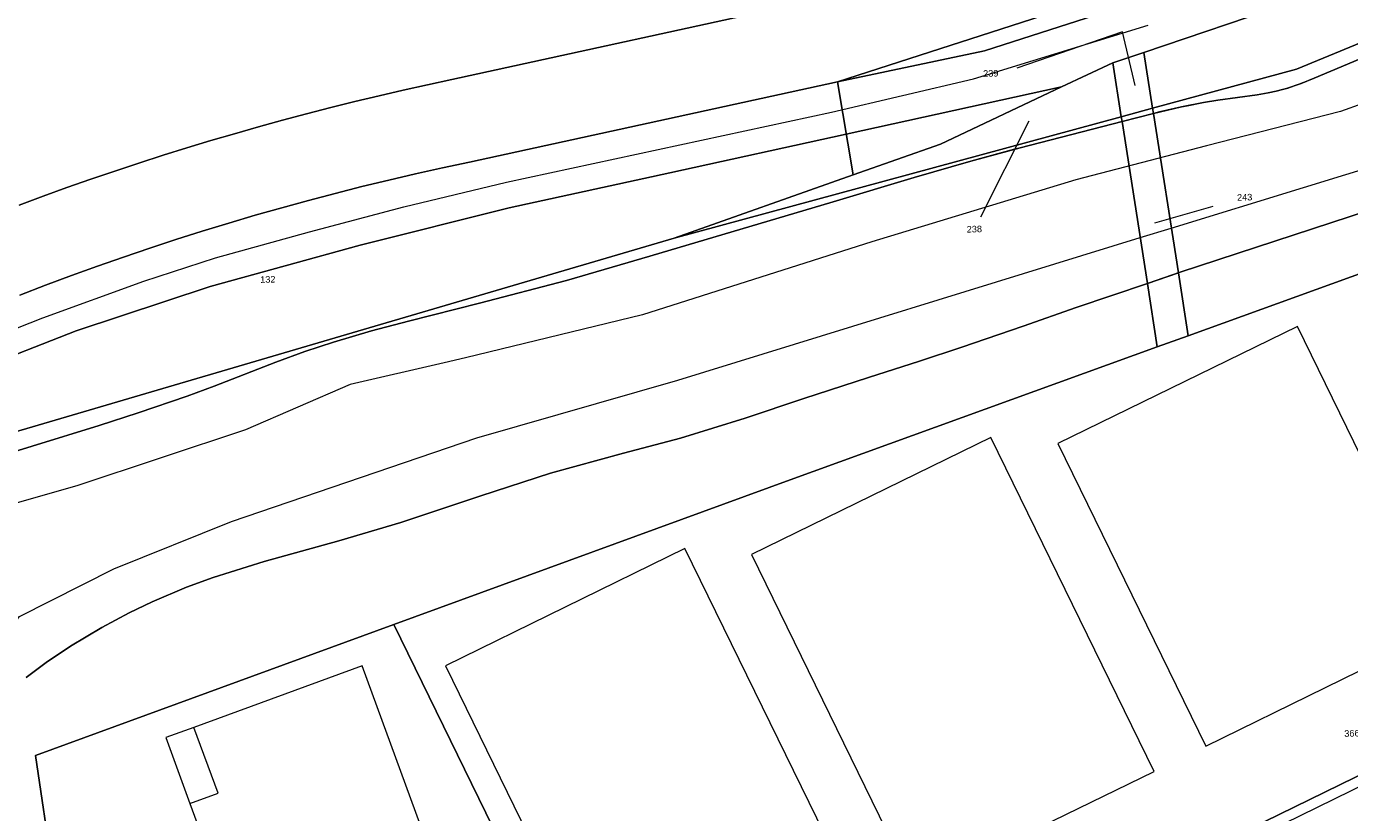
# Model space of a CAD drawing. Header units: millimetres. Extents: x -191 to 81095, y -508122 to 28741.
# Tile 137 of 255: x 5192 to 5333, y 10009 to 10093. Entities that reach past the tile are written whole.
import ezdxf

# ---------------------------------------------------------------- set-up
doc = ezdxf.new("R2010")
doc.units = ezdxf.units.MM
doc.linetypes.add('VE22-087 DB - VST Hervest-Dorsten ALK VA2736$0$1', pattern=[0])
for name, color, linetype, lineweight in [('VE22-087 DB - VST Hervest-Dorsten ALK VA2736$0$AX_Bahnverkehr', 7, 'VE22-087 DB - VST Hervest-Dorsten ALK VA2736$0$1', 18), ('VE22-087 DB - VST Hervest-Dorsten ALK VA2736$0$AX_Bauteil', 7, 'VE22-087 DB - VST Hervest-Dorsten ALK VA2736$0$1', 18), ('VE22-087 DB - VST Hervest-Dorsten ALK VA2736$0$AX_BauwerkImGewaesserbereich', 7, 'VE22-087 DB - VST Hervest-Dorsten ALK VA2736$0$1', 18), ('VE22-087 DB - VST Hervest-Dorsten ALK VA2736$0$AX_Flurstueck', 9, 'VE22-087 DB - VST Hervest-Dorsten ALK VA2736$0$1', 18), ('VE22-087 DB - VST Hervest-Dorsten ALK VA2736$0$AX_Gebaeude', 7, 'VE22-087 DB - VST Hervest-Dorsten ALK VA2736$0$1', 18), ('VE22-087 DB - VST Hervest-Dorsten ALK VA2736$0$AX_Gelaendekante', 7, 'VE22-087 DB - VST Hervest-Dorsten ALK VA2736$0$1', 18), ('VE22-087 DB - VST Hervest-Dorsten ALK VA2736$0$AX_Gleis', 7, 'VE22-087 DB - VST Hervest-Dorsten ALK VA2736$0$1', 18), ('VE22-087 DB - VST Hervest-Dorsten ALK VA2736$0$AX_IndustrieUndGewerbeflaeche', 7, 'VE22-087 DB - VST Hervest-Dorsten ALK VA2736$0$1', 18), ('VE22-087 DB - VST Hervest-Dorsten ALK VA2736$0$AX_StehendesGewaesser', 7, 'VE22-087 DB - VST Hervest-Dorsten ALK VA2736$0$1', 18), ('VE22-087 DB - VST Hervest-Dorsten ALK VA2736$0$AX_Strassenverkehr', 7, 'VE22-087 DB - VST Hervest-Dorsten ALK VA2736$0$1', 18), ('VE22-087 DB - VST Hervest-Dorsten ALK VA2736$0$AX_Strassenverkehrsanlage', 7, 'VE22-087 DB - VST Hervest-Dorsten ALK VA2736$0$1', 18), ('VE22-087 DB - VST Hervest-Dorsten ALK VA2736$0$AX_UnlandVegetationsloseFlaeche', 7, 'VE22-087 DB - VST Hervest-Dorsten ALK VA2736$0$1', 18), ('VE22-087 DB - VST Hervest-Dorsten ALK VA2736$0$AX_Vegetationsmerkmal', 7, 'VE22-087 DB - VST Hervest-Dorsten ALK VA2736$0$1', 18)]:
    doc.layers.add(name, color=color, linetype=linetype, lineweight=lineweight)
doc.layers.add('XREF ALK Kataster', color=251, linetype='Continuous')
doc.styles.add('VE22-087 DB - VST Hervest-Dorsten ALK VA2736$0$0', font='arial.ttf')

# ---------------------------------------------------------------- blocks, each defined once
blk = doc.blocks.new('VE22-087 DB - VST Hervest-Dorsten ALK VA2736')
at = {"layer": 'VE22-087 DB - VST Hervest-Dorsten ALK VA2736$0$AX_Bauteil', "color": 7, "linetype": 'VE22-087 DB - VST Hervest-Dorsten ALK VA2736$0$1', "lineweight": 13, "ltscale": 0.5}
blk.add_polyline3d([(5212.44, 10011.51, 0), (5209.85, 10018.53, 0), (5206.86, 10017.46, 0), (5209.44, 10010.43, 0)], close=True, dxfattribs=at)
at = {"layer": 'VE22-087 DB - VST Hervest-Dorsten ALK VA2736$0$AX_Flurstueck', "linetype": 'VE22-087 DB - VST Hervest-Dorsten ALK VA2736$0$1', "lineweight": 13, "ltscale": 0.5}
for points in [[(5316.69, 10099.71, 0), (5278.46, 10087.36, 0), (5280.11, 10077.43, 0), (5289.43, 10080.71, 0), (5302.34, 10086.81, 0), (5307.8, 10089.39, 0), (5311.11, 10090.46, 0), (5326.62, 10095.72, 0)], [(5276.11, 10096.06, 0), (5237.36, 10087.58, 0), (5234.77, 10087.03, 0), (5232.18, 10086.46, 0), (5229.59, 10085.86, 0), (5227.01, 10085.24, 0), (5224.44, 10084.6, 0), (5221.87, 10083.94, 0), (5219.3, 10083.26, 0), (5216.75, 10082.55, 0), (5214.19, 10081.82, 0), (5211.65, 10081.08, 0), (5209.11, 10080.31, 0), (5206.58, 10079.52, 0), (5204, 10078.69, 0), (5201.44, 10077.84, 0), (5198.88, 10076.96, 0), (5196.32, 10076.07, 0), (5193.78, 10075.15, 0), (5191.24, 10074.21, 0)], [(5191.31, 10064.62, 0), (5194.06, 10065.67, 0), (5196.82, 10066.7, 0), (5199.59, 10067.7, 0), (5202.36, 10068.67, 0), (5205.15, 10069.62, 0), (5207.95, 10070.54, 0), (5210.75, 10071.43, 0), (5213.57, 10072.29, 0), (5216.39, 10073.12, 0), (5219.22, 10073.93, 0), (5222.06, 10074.71, 0), (5224.91, 10075.46, 0), (5227.76, 10076.18, 0), (5230.62, 10076.87, 0), (5233.49, 10077.54, 0), (5236.36, 10078.17, 0), (5239.24, 10078.78, 0), (5278.46, 10087.36, 0), (5316.69, 10099.71, 0)], [(5191.24, 10074.21, 0), (5193.78, 10075.15, 0), (5196.32, 10076.07, 0), (5198.88, 10076.96, 0), (5201.44, 10077.84, 0), (5204, 10078.69, 0), (5206.58, 10079.52, 0), (5209.11, 10080.31, 0), (5211.65, 10081.08, 0), (5214.19, 10081.82, 0), (5216.75, 10082.55, 0), (5219.3, 10083.26, 0), (5221.87, 10083.94, 0), (5224.44, 10084.6, 0), (5227.01, 10085.24, 0), (5229.59, 10085.86, 0), (5232.18, 10086.46, 0), (5234.77, 10087.03, 0), (5237.36, 10087.58, 0), (5276.11, 10096.06, 0)], [(5310.19, 10086.97, 0), (5308.83, 10092.68, 0), (5297.56, 10088.79, 0)], [(5181.49, 10047.31, 0), (5261.04, 10070.7, 0), (5280.11, 10077.43, 0), (5278.46, 10087.36, 0), (5239.24, 10078.78, 0), (5236.36, 10078.17, 0), (5233.49, 10077.54, 0), (5230.62, 10076.87, 0), (5227.76, 10076.18, 0), (5224.91, 10075.46, 0), (5222.06, 10074.71, 0), (5219.22, 10073.93, 0), (5216.39, 10073.12, 0), (5213.57, 10072.29, 0), (5210.75, 10071.43, 0), (5207.95, 10070.54, 0), (5205.15, 10069.62, 0), (5202.36, 10068.67, 0), (5199.59, 10067.7, 0), (5196.82, 10066.7, 0), (5194.06, 10065.67, 0), (5191.31, 10064.62, 0)], [(5298.84, 10083.15, 0), (5293.68, 10072.92, 0)], [(5407.98, 10049.59, 0), (5323.93, 10008.48, 0), (5325.41, 9999.06, 0), (5325.7, 9997.21, 0), (5338.72, 10003.57, 0)], [(5312.26, 10072.33, 0), (5318.48, 10074.1, 0)]]:
    blk.add_polyline3d(points, dxfattribs=at)
for points in [[(5406.91, 10122.68, 0), (5391.11, 10117.6, 0), (5326.62, 10095.72, 0), (5311.11, 10090.46, 0), (5312.03, 10084.54, 0), (5327.36, 10088.7, 0), (5390.24, 10114.69, 0), (5392.66, 10115.23, 0), (5395.19, 10114.96, 0), (5397.61, 10114.33, 0), (5399.7, 10112.97, 0), (5403.44, 10114.75, 0), (5404.41, 10119.19, 0)], [(5395.19, 10114.96, 0), (5392.66, 10115.23, 0), (5390.24, 10114.69, 0), (5327.36, 10088.7, 0), (5312.03, 10084.54, 0), (5312.12, 10083.97, 0), (5314.78, 10066.98, 0), (5315.83, 10060.28, 0), (5375.39, 10081.84, 0), (5401.39, 10091.33, 0), (5408.43, 10077.03, 0), (5415.6, 10080.52, 0), (5401.21, 10109.89, 0), (5399.7, 10112.97, 0), (5397.61, 10114.33, 0)], [(5401.39, 10091.33, 0), (5375.39, 10081.84, 0), (5315.83, 10060.28, 0), (5312.53, 10059.09, 0), (5273.42, 10044.93, 0), (5231.16, 10029.49, 0), (5255.31, 9980.1, 0), (5259.5, 9976.77, 0), (5260.71, 9977.56, 0), (5320.68, 10006.9, 0), (5323.93, 10008.48, 0), (5407.98, 10049.59, 0), (5411.35, 10052.15, 0), (5413.63, 10055.55, 0), (5414.78, 10059.18, 0), (5414.75, 10062.9, 0), (5413.65, 10066.42, 0), (5408.43, 10077.03, 0)], [(5307.8, 10089.39, 0), (5302.34, 10086.81, 0), (5289.43, 10080.71, 0), (5280.11, 10077.43, 0), (5261.04, 10070.7, 0), (5308.7, 10083.63, 0)], [(5311.11, 10090.46, 0), (5307.8, 10089.39, 0), (5308.7, 10083.63, 0), (5312.03, 10084.54, 0)], [(5308.7, 10083.63, 0), (5261.04, 10070.7, 0), (5181.49, 10047.31, 0), (5162.13, 10043.08, 0), (5137.85, 10027.92, 0), (5116.1, 10010.35, 0), (5103.16, 9998.52, 0), (5142.31, 9972.13, 0), (5157.79, 9950.2, 0), (5164.9, 9952.95, 0), (5200.22, 9966.63, 0), (5192.98, 10015.54, 0), (5231.16, 10029.49, 0), (5273.42, 10044.93, 0), (5312.53, 10059.09, 0), (5311.48, 10065.86, 0), (5308.78, 10083.11, 0)], [(5315.83, 10060.28, 0), (5314.78, 10066.98, 0), (5312.12, 10083.97, 0), (5312.03, 10084.54, 0), (5308.7, 10083.63, 0), (5308.78, 10083.11, 0), (5311.48, 10065.86, 0), (5312.53, 10059.09, 0)], [(5231.16, 10029.49, 0), (5192.98, 10015.54, 0), (5200.22, 9966.63, 0), (5205.71, 9955.4, 0), (5254.09, 9971.48, 0), (5256.94, 9975.07, 0), (5259.5, 9976.77, 0), (5255.31, 9980.1, 0)]]:
    blk.add_polyline3d(points, close=True, dxfattribs=at)
at = {"layer": 'VE22-087 DB - VST Hervest-Dorsten ALK VA2736$0$AX_Gebaeude', "color": 7, "linetype": 'VE22-087 DB - VST Hervest-Dorsten ALK VA2736$0$1', "lineweight": 13, "ltscale": 0.5}
for points in [[(5294.81, 10049.42, 0), (5269.28, 10036.96, 0), (5286.66, 10001.38, 0), (5312.2, 10013.85, 0)], [(5262.19, 10037.59, 0), (5236.66, 10025.1, 0), (5255.65, 9986.21, 0), (5281.22, 9998.69, 0)], [(5243.34, 9982.57, 0), (5227.8, 10025.1, 0), (5209.85, 10018.53, 0), (5206.86, 10017.46, 0), (5209.44, 10010.43, 0), (5211.53, 10004.75, 0), (5218.63, 9985.29, 0), (5222.41, 9974.92, 0)]]:
    blk.add_polyline3d(points, close=True, dxfattribs=at)
at = {"layer": 'VE22-087 DB - VST Hervest-Dorsten ALK VA2736$0$AX_IndustrieUndGewerbeflaeche', "color": 253, "linetype": 'VE22-087 DB - VST Hervest-Dorsten ALK VA2736$0$1', "lineweight": 13, "ltscale": 0.5, "true_color": 0x999999}
blk.add_polyline3d([(5192.98, 10015.54, 0), (5200.22, 9966.63, 0), (5205.71, 9955.4, 0), (5254.09, 9971.48, 0), (5256.94, 9975.07, 0), (5259.5, 9976.77, 0), (5255.31, 9980.1, 0), (5231.16, 10029.49, 0)], close=True, dxfattribs=at)
at = {"layer": 'VE22-087 DB - VST Hervest-Dorsten ALK VA2736$0$AX_Flurstueck', "char_height": 0.7, "attachment_point": 2, "rotation": 1.5895, "style": 'VE22-087 DB - VST Hervest-Dorsten ALK VA2736$0$0', "bg_fill": 3, "box_fill_scale": 1, "bg_fill_color": 256, "bg_fill_transparency": 0}
for s, insert in [('239', (5294.78, 10088.6)), ('243', (5321.84, 10075.39)), ('238', (5293.03, 10072)), ('132', (5217.73, 10066.64)), ('366', (5333.27, 10018.25))]:
    blk.add_mtext(s, dxfattribs=dict(at, insert=insert))
at = {"layer": 'VE22-087 DB - VST Hervest-Dorsten ALK VA2736$0$AX_Bahnverkehr', "color": 253, "linetype": 'VE22-087 DB - VST Hervest-Dorsten ALK VA2736$0$1', "lineweight": 13, "ltscale": 0.5, "true_color": 0x999999}
for points in [[(5525.51, 10195.44, 0), (5456.01, 10166.08, 0), (5402.65, 10149.28, 0), (5403.75, 10141.88, 0), (5375.18, 10125.92, 0), (5341.83, 10110.98, 0), (5316.69, 10099.71, 0), (5278.46, 10087.36, 0), (5294.13, 10090.67, 0), (5311.91, 10096.41, 0), (5322.97, 10099.93, 0), (5344.12, 10109.01, 0), (5364.48, 10118.25, 0), (5388.42, 10129.62, 0), (5420.6, 10144.29, 0), (5462.59, 10162.21, 0), (5507.06, 10181.26, 0), (5527.69, 10190.71, 0), (5541.39, 10196.99, 0), (5582.55, 10217.42, 0), (5592.67, 10222.18, 0), (5589.08, 10222.58, 0), (5585.89, 10225.33, 0)], [(5279.39, 10081.77, 0), (5260.6, 10077.65, 0), (5243.48, 10073.91, 0), (5227.57, 10069.92, 0), (5211.58, 10065.53, 0), (5197.33, 10060.79, 0), (5186.57, 10056.61, 0), (5176.93, 10052.49, 0), (5164.21, 10046.26, 0), (5155.41, 10041.61, 0), (5142.03, 10033.62, 0), (5136.57, 10029.98, 0), (5129.65, 10025.06, 0), (5116.98, 10015.55, 0), (5099.18, 10000.37, 0), (5103.16, 9998.52, 0), (5116.1, 10010.35, 0), (5137.85, 10027.92, 0), (5162.13, 10043.08, 0), (5181.49, 10047.31, 0), (5261.04, 10070.7, 0), (5280.11, 10077.43, 0), (5289.43, 10080.71, 0), (5302.34, 10086.81, 0)]]:
    blk.add_polyline3d(points, close=True, dxfattribs=at)
for points in [[(5311.91, 10096.41, 0), (5294.13, 10090.67, 0), (5278.46, 10087.36, 0), (5239.24, 10078.78, 0), (5236.36, 10078.17, 0), (5233.49, 10077.54, 0), (5230.62, 10076.87, 0), (5227.76, 10076.18, 0), (5224.91, 10075.46, 0), (5222.06, 10074.71, 0), (5219.22, 10073.93, 0), (5216.39, 10073.12, 0), (5213.57, 10072.29, 0), (5210.75, 10071.43, 0), (5207.95, 10070.54, 0), (5205.15, 10069.62, 0), (5202.36, 10068.67, 0), (5199.59, 10067.7, 0), (5196.82, 10066.7, 0), (5194.06, 10065.67, 0), (5191.31, 10064.62, 0)], [(5091.24, 9993.6, 0), (5099.18, 10000.37, 0), (5116.98, 10015.55, 0), (5129.65, 10025.06, 0), (5136.57, 10029.98, 0), (5142.03, 10033.62, 0), (5155.41, 10041.61, 0), (5164.21, 10046.26, 0), (5176.93, 10052.49, 0), (5186.57, 10056.61, 0), (5197.33, 10060.79, 0), (5211.58, 10065.53, 0), (5227.57, 10069.92, 0), (5243.48, 10073.91, 0), (5260.6, 10077.65, 0), (5279.39, 10081.77, 0), (5302.34, 10086.81, 0), (5307.8, 10089.39, 0), (5311.11, 10090.46, 0), (5326.62, 10095.72, 0)]]:
    blk.add_polyline3d(points, dxfattribs=at)
at = {"layer": 'VE22-087 DB - VST Hervest-Dorsten ALK VA2736$0$AX_BauwerkImGewaesserbereich', "color": 253, "linetype": 'VE22-087 DB - VST Hervest-Dorsten ALK VA2736$0$1', "lineweight": 13, "ltscale": 0.5, "true_color": 0x999999}
for points in [[(5349.75, 10096.4, 0), (5332.8, 10089.22, 0), (5329.26, 10087.73, 0), (5327.86, 10087.18, 0), (5327.24, 10086.95, 0), (5326.45, 10086.69, 0), (5325.87, 10086.52, 0), (5325.22, 10086.35, 0), (5324.35, 10086.16, 0), (5323.17, 10085.95, 0), (5321.08, 10085.67, 0), (5318.99, 10085.39, 0), (5317.46, 10085.15, 0), (5315.11, 10084.68, 0), (5312.77, 10084.14, 0), (5312.12, 10083.97, 0), (5308.78, 10083.11, 0), (5297.93, 10080.32, 0), (5297.33, 10080.16, 0), (5292.66, 10078.9, 0), (5286.61, 10077.15, 0), (5277.99, 10074.54, 0), (5258.46, 10068.76, 0), (5249.58, 10066.18, 0), (5240.31, 10063.74, 0), (5232.75, 10061.84, 0), (5228.78, 10060.79, 0), (5224.74, 10059.61, 0), (5221.67, 10058.61, 0), (5218.59, 10057.48, 0), (5212.01, 10054.92, 0), (5209.13, 10053.85, 0), (5203.93, 10052.05, 0), (5199.76, 10050.73, 0), (5185.44, 10046.32, 0)], [(5191.98, 10023.85, 0), (5194.12, 10025.45, 0), (5196.7, 10027.19, 0), (5200.06, 10029.19, 0), (5202.96, 10030.75, 0), (5205.4, 10031.92, 0), (5209.08, 10033.49, 0), (5211.9, 10034.51, 0), (5217.34, 10036.22, 0), (5225.31, 10038.43, 0), (5231.9, 10040.36, 0), (5240.43, 10043.23, 0), (5247.85, 10045.65, 0), (5255.64, 10047.77, 0), (5261.73, 10049.36, 0), (5268.61, 10051.49, 0), (5274.87, 10053.61, 0), (5281.76, 10055.84, 0), (5287.19, 10057.57, 0), (5291.72, 10059.06, 0), (5298.24, 10061.31, 0), (5303.9, 10063.3, 0), (5311.48, 10065.86, 0), (5314.78, 10066.98, 0), (5314.78, 10066.98, 0), (5314.97, 10067.05, 0), (5339.17, 10075, 0)]]:
    blk.add_polyline3d(points, dxfattribs=at)
at = {"layer": 'VE22-087 DB - VST Hervest-Dorsten ALK VA2736$0$AX_Gebaeude', "color": 7, "linetype": 'VE22-087 DB - VST Hervest-Dorsten ALK VA2736$0$1', "lineweight": 13, "ltscale": 0.5}
blk.add_polyline3d([(5327.47, 10061.27, 0), (5301.95, 10048.79, 0), (5317.72, 10016.54, 0), (5343.23, 10029.03, 0)], close=True, dxfattribs=at)
at = {"layer": 'VE22-087 DB - VST Hervest-Dorsten ALK VA2736$0$AX_Gelaendekante', "color": 18, "linetype": 'VE22-087 DB - VST Hervest-Dorsten ALK VA2736$0$1', "lineweight": 13, "ltscale": 0.5, "true_color": 0x520000}
for points in [[(5185.44, 10046.32, 0), (5199.76, 10050.73, 0), (5203.93, 10052.05, 0), (5209.13, 10053.85, 0), (5212.01, 10054.92, 0), (5218.59, 10057.48, 0), (5221.67, 10058.61, 0), (5224.74, 10059.61, 0), (5228.78, 10060.79, 0), (5232.75, 10061.84, 0), (5240.31, 10063.74, 0), (5249.58, 10066.18, 0), (5258.46, 10068.76, 0), (5277.99, 10074.54, 0), (5286.61, 10077.15, 0), (5292.66, 10078.9, 0), (5297.93, 10080.32, 0), (5308.78, 10083.11, 0), (5312.12, 10083.97, 0), (5315.11, 10084.68, 0), (5315.71, 10084.8, 0), (5317.46, 10085.15, 0), (5318.99, 10085.39, 0), (5320.03, 10085.53, 0), (5321.08, 10085.67, 0), (5323.17, 10085.95, 0), (5324.35, 10086.16, 0), (5325.87, 10086.52, 0), (5327.24, 10086.95, 0), (5329.26, 10087.73, 0), (5332.8, 10089.22, 0), (5349.75, 10096.4, 0)], [(5348.71, 10090.16, 0), (5332.07, 10084.17, 0), (5317.77, 10080.51, 0), (5303.87, 10076.89, 0), (5282.11, 10070.3, 0), (5257.66, 10062.5, 0), (5238.8, 10057.93, 0), (5236.55, 10057.4, 0), (5226.5, 10055.1, 0), (5215.35, 10050.27, 0), (5197.39, 10044.29, 0), (5186.5, 10041.19, 0)], [(5171.03, 10005.78, 0), (5170.56, 10007.43, 0), (5170.94, 10008.49, 0), (5172.45, 10009.81, 0), (5182.23, 10017.58, 0), (5184.63, 10020.84, 0), (5188.28, 10026.44, 0), (5191.27, 10030.37, 0), (5201.32, 10035.45, 0), (5213.87, 10040.49, 0), (5240.01, 10049.41, 0), (5261.43, 10055.56, 0), (5310.72, 10070.74, 0), (5314.03, 10071.76, 0), (5328.12, 10076.1, 0), (5342.1, 10080.38, 0), (5350.41, 10083.41, 0)], [(5339.17, 10075, 0), (5314.97, 10067.05, 0), (5311.48, 10065.86, 0), (5303.9, 10063.3, 0), (5298.24, 10061.31, 0), (5291.72, 10059.06, 0), (5287.19, 10057.57, 0), (5281.76, 10055.84, 0), (5274.87, 10053.61, 0), (5268.61, 10051.49, 0), (5261.73, 10049.36, 0), (5255.64, 10047.77, 0), (5247.85, 10045.65, 0), (5240.43, 10043.23, 0), (5231.9, 10040.36, 0), (5225.31, 10038.43, 0), (5217.34, 10036.22, 0), (5211.9, 10034.51, 0), (5209.08, 10033.49, 0), (5205.4, 10031.92, 0), (5202.96, 10030.75, 0), (5200.06, 10029.19, 0), (5196.7, 10027.19, 0), (5194.12, 10025.45, 0), (5191.98, 10023.85, 0)]]:
    blk.add_polyline3d(points, dxfattribs=at)
at = {"layer": 'VE22-087 DB - VST Hervest-Dorsten ALK VA2736$0$AX_Gleis', "color": 7, "linetype": 'VE22-087 DB - VST Hervest-Dorsten ALK VA2736$0$1', "lineweight": 13, "ltscale": 0.5}
blk.add_polyline3d([(5015.92, 9911.52, 0), (5022.9, 9921.38, 0), (5030.15, 9931.14, 0), (5043.33, 9947.49, 0), (5056.28, 9962.41, 0), (5069.85, 9976.96, 0), (5082.56, 9989.44, 0), (5102.72, 10007.51, 0), (5120.17, 10021.47, 0), (5135.79, 10032.53, 0), (5145.98, 10039, 0), (5157.73, 10045.71, 0), (5171.33, 10052.66, 0), (5181.92, 10057.55, 0), (5193.77, 10062.18, 0), (5204.51, 10066.1, 0), (5212.16, 10068.57, 0), (5222.2, 10071.36, 0), (5232.23, 10074.01, 0), (5243.18, 10076.65, 0), (5277.82, 10084.1, 0), (5292.96, 10087.67, 0), (5311.55, 10093.39, 0)], dxfattribs=at)
at = {"layer": 'VE22-087 DB - VST Hervest-Dorsten ALK VA2736$0$AX_IndustrieUndGewerbeflaeche', "color": 253, "linetype": 'VE22-087 DB - VST Hervest-Dorsten ALK VA2736$0$1', "lineweight": 13, "ltscale": 0.5, "true_color": 0x999999}
for points in [[(5191.24, 10074.21, 0), (5193.78, 10075.15, 0), (5196.32, 10076.07, 0), (5198.88, 10076.96, 0), (5201.44, 10077.84, 0), (5204, 10078.69, 0), (5206.58, 10079.52, 0), (5209.11, 10080.31, 0), (5211.65, 10081.08, 0), (5214.19, 10081.82, 0), (5216.75, 10082.55, 0), (5219.3, 10083.26, 0), (5221.87, 10083.94, 0), (5224.44, 10084.6, 0), (5227.01, 10085.24, 0), (5229.59, 10085.86, 0), (5232.18, 10086.46, 0), (5234.77, 10087.03, 0), (5237.36, 10087.58, 0), (5276.11, 10096.06, 0)], [(5276.11, 10096.06, 0), (5237.36, 10087.58, 0), (5234.77, 10087.03, 0), (5232.18, 10086.46, 0), (5229.59, 10085.86, 0), (5227.01, 10085.24, 0), (5224.44, 10084.6, 0), (5221.87, 10083.94, 0), (5219.3, 10083.26, 0), (5216.75, 10082.55, 0), (5214.19, 10081.82, 0), (5211.65, 10081.08, 0), (5209.11, 10080.31, 0), (5206.58, 10079.52, 0), (5204, 10078.69, 0), (5201.44, 10077.84, 0), (5198.88, 10076.96, 0), (5196.32, 10076.07, 0), (5193.78, 10075.15, 0), (5191.24, 10074.21, 0)], [(5191.31, 10064.62, 0), (5194.06, 10065.67, 0), (5196.82, 10066.7, 0), (5199.59, 10067.7, 0), (5202.36, 10068.67, 0), (5205.15, 10069.62, 0), (5207.95, 10070.54, 0), (5210.75, 10071.43, 0), (5213.57, 10072.29, 0), (5216.39, 10073.12, 0), (5219.22, 10073.93, 0), (5222.06, 10074.71, 0), (5224.91, 10075.46, 0), (5227.76, 10076.18, 0), (5230.62, 10076.87, 0), (5233.49, 10077.54, 0), (5236.36, 10078.17, 0), (5239.24, 10078.78, 0), (5278.46, 10087.36, 0), (5316.69, 10099.71, 0)]]:
    blk.add_polyline3d(points, dxfattribs=at)
blk.add_polyline3d([(5375.39, 10081.84, 0), (5315.83, 10060.28, 0), (5312.53, 10059.09, 0), (5273.42, 10044.93, 0), (5231.16, 10029.49, 0), (5255.31, 9980.1, 0), (5259.5, 9976.77, 0), (5260.71, 9977.56, 0), (5320.68, 10006.9, 0), (5323.93, 10008.48, 0), (5407.98, 10049.59, 0), (5411.35, 10052.15, 0), (5413.63, 10055.55, 0), (5414.78, 10059.18, 0), (5414.75, 10062.9, 0), (5413.65, 10066.42, 0), (5408.43, 10077.03, 0), (5401.39, 10091.33, 0)], close=True, dxfattribs=at)
at = {"layer": 'VE22-087 DB - VST Hervest-Dorsten ALK VA2736$0$AX_StehendesGewaesser', "color": 253, "linetype": 'VE22-087 DB - VST Hervest-Dorsten ALK VA2736$0$1', "lineweight": 13, "ltscale": 0.5, "true_color": 0x999999}
for points in [[(5349.75, 10096.4, 0), (5332.8, 10089.22, 0), (5329.26, 10087.73, 0), (5327.86, 10087.18, 0), (5327.24, 10086.95, 0), (5326.45, 10086.69, 0), (5325.87, 10086.52, 0), (5325.22, 10086.35, 0), (5324.35, 10086.16, 0), (5323.17, 10085.95, 0), (5321.08, 10085.67, 0), (5318.99, 10085.39, 0), (5317.46, 10085.15, 0), (5315.11, 10084.68, 0), (5312.77, 10084.14, 0), (5312.12, 10083.97, 0), (5308.78, 10083.11, 0), (5297.93, 10080.32, 0), (5292.66, 10078.9, 0), (5286.61, 10077.15, 0), (5277.99, 10074.54, 0), (5258.46, 10068.76, 0), (5249.58, 10066.18, 0), (5240.31, 10063.74, 0), (5232.75, 10061.84, 0), (5228.78, 10060.79, 0), (5224.74, 10059.61, 0), (5221.67, 10058.61, 0), (5218.59, 10057.48, 0), (5212.01, 10054.92, 0), (5209.13, 10053.85, 0), (5203.93, 10052.05, 0), (5199.76, 10050.73, 0), (5185.44, 10046.32, 0)], [(5191.98, 10023.85, 0), (5194.12, 10025.45, 0), (5196.7, 10027.19, 0), (5200.06, 10029.19, 0), (5202.96, 10030.75, 0), (5205.4, 10031.92, 0), (5209.08, 10033.49, 0), (5211.9, 10034.51, 0), (5217.34, 10036.22, 0), (5225.31, 10038.43, 0), (5231.9, 10040.36, 0), (5240.43, 10043.23, 0), (5247.85, 10045.65, 0), (5255.64, 10047.77, 0), (5261.73, 10049.36, 0), (5268.61, 10051.49, 0), (5274.87, 10053.61, 0), (5281.76, 10055.84, 0), (5287.19, 10057.57, 0), (5291.72, 10059.06, 0), (5298.24, 10061.31, 0), (5303.9, 10063.3, 0), (5311.48, 10065.86, 0), (5314.78, 10066.98, 0), (5314.97, 10067.05, 0), (5339.17, 10075, 0)]]:
    blk.add_polyline3d(points, dxfattribs=at)
at = {"layer": 'VE22-087 DB - VST Hervest-Dorsten ALK VA2736$0$AX_Strassenverkehr', "color": 253, "linetype": 'VE22-087 DB - VST Hervest-Dorsten ALK VA2736$0$1', "lineweight": 13, "ltscale": 0.5, "true_color": 0x999999}
blk.add_polyline3d([(5407.98, 10049.59, 0), (5323.93, 10008.48, 0)], dxfattribs=at)
at = {"layer": 'VE22-087 DB - VST Hervest-Dorsten ALK VA2736$0$AX_Strassenverkehrsanlage', "color": 7, "linetype": 'VE22-087 DB - VST Hervest-Dorsten ALK VA2736$0$1', "lineweight": 13, "ltscale": 0.5, "true_color": 0xf7f7f0}
blk.add_polyline3d([(5254.59, 9959.13, 0), (5254.1, 9960.57, 0), (5253.68, 9962.08, 0), (5253.49, 9963.55, 0), (5253.53, 9964.98, 0), (5253.82, 9967.36, 0), (5254.79, 9970.22, 0), (5255.99, 9972.41, 0), (5257.68, 9974.45, 0), (5260.07, 9976.18, 0), (5265.38, 9978.77, 0), (5295.84, 9993.47, 0), (5342.09, 10016.15, 0)], dxfattribs=at)
at = {"layer": 'VE22-087 DB - VST Hervest-Dorsten ALK VA2736$0$AX_UnlandVegetationsloseFlaeche', "color": 253, "linetype": 'VE22-087 DB - VST Hervest-Dorsten ALK VA2736$0$1', "lineweight": 13, "ltscale": 0.5, "true_color": 0x999999}
for points in [[(5326.62, 10095.72, 0), (5311.11, 10090.46, 0), (5307.8, 10089.39, 0), (5302.34, 10086.81, 0), (5289.43, 10080.71, 0), (5280.11, 10077.43, 0), (5261.04, 10070.7, 0), (5181.49, 10047.31, 0), (5162.13, 10043.08, 0), (5137.85, 10027.92, 0), (5116.1, 10010.35, 0), (5103.16, 9998.52, 0), (5142.31, 9972.13, 0), (5157.79, 9950.2, 0), (5164.9, 9952.95, 0), (5200.22, 9966.63, 0), (5192.98, 10015.54, 0), (5231.16, 10029.49, 0), (5273.42, 10044.93, 0), (5312.53, 10059.09, 0), (5315.83, 10060.28, 0), (5375.39, 10081.84, 0), (5369.53, 10094.51, 0)], [(5339.17, 10075, 0), (5314.97, 10067.05, 0), (5314.78, 10066.98, 0), (5311.48, 10065.86, 0), (5303.9, 10063.3, 0), (5298.24, 10061.31, 0), (5291.72, 10059.06, 0), (5287.19, 10057.57, 0), (5281.76, 10055.84, 0), (5274.87, 10053.61, 0), (5268.61, 10051.49, 0), (5261.73, 10049.36, 0), (5255.64, 10047.77, 0), (5247.85, 10045.65, 0), (5240.43, 10043.23, 0), (5231.9, 10040.36, 0), (5225.31, 10038.43, 0), (5217.34, 10036.22, 0), (5211.9, 10034.51, 0), (5209.08, 10033.49, 0), (5205.4, 10031.92, 0), (5202.96, 10030.75, 0), (5200.06, 10029.19, 0), (5196.7, 10027.19, 0), (5194.12, 10025.45, 0), (5191.98, 10023.85, 0)], [(5185.44, 10046.32, 0), (5199.76, 10050.73, 0), (5203.93, 10052.05, 0), (5209.13, 10053.85, 0), (5212.01, 10054.92, 0), (5218.59, 10057.48, 0), (5221.67, 10058.61, 0), (5224.74, 10059.61, 0), (5228.78, 10060.79, 0), (5232.75, 10061.84, 0), (5240.31, 10063.74, 0), (5249.58, 10066.18, 0), (5258.46, 10068.76, 0), (5277.99, 10074.54, 0), (5286.61, 10077.15, 0), (5292.66, 10078.9, 0), (5297.93, 10080.32, 0), (5308.78, 10083.11, 0), (5312.12, 10083.97, 0), (5312.77, 10084.14, 0), (5315.11, 10084.68, 0), (5317.46, 10085.15, 0), (5318.99, 10085.39, 0), (5321.08, 10085.67, 0), (5323.17, 10085.95, 0), (5324.35, 10086.16, 0), (5325.22, 10086.35, 0), (5325.87, 10086.52, 0), (5326.45, 10086.69, 0), (5327.24, 10086.95, 0), (5327.86, 10087.18, 0), (5329.26, 10087.73, 0), (5332.8, 10089.22, 0), (5349.75, 10096.4, 0)]]:
    blk.add_polyline3d(points, dxfattribs=at)
at = {"layer": 'VE22-087 DB - VST Hervest-Dorsten ALK VA2736$0$AX_Vegetationsmerkmal', "color": 7, "linetype": 'VE22-087 DB - VST Hervest-Dorsten ALK VA2736$0$1', "lineweight": 13, "ltscale": 0.5}
for points in [[(5316.69, 10099.71, 0), (5278.46, 10087.36, 0), (5294.13, 10090.67, 0), (5311.91, 10096.41, 0)], [(5326.62, 10095.72, 0), (5311.11, 10090.46, 0), (5307.8, 10089.39, 0), (5302.34, 10086.81, 0), (5279.39, 10081.77, 0), (5260.6, 10077.65, 0), (5243.48, 10073.91, 0), (5227.57, 10069.92, 0), (5211.58, 10065.53, 0), (5197.33, 10060.79, 0), (5186.57, 10056.61, 0)], [(5181.49, 10047.31, 0), (5261.04, 10070.7, 0), (5308.7, 10083.63, 0), (5312.03, 10084.54, 0), (5327.36, 10088.7, 0), (5390.24, 10114.69, 0)]]:
    blk.add_polyline3d(points, dxfattribs=at)

msp = doc.modelspace()

# ---------------------------------------------------------------- block references
at = {"layer": 'XREF ALK Kataster', "color": 251}
msp.add_blockref('VE22-087 DB - VST Hervest-Dorsten ALK VA2736', (0, 0), dxfattribs=at)

doc.saveas('drawing.dxf')
